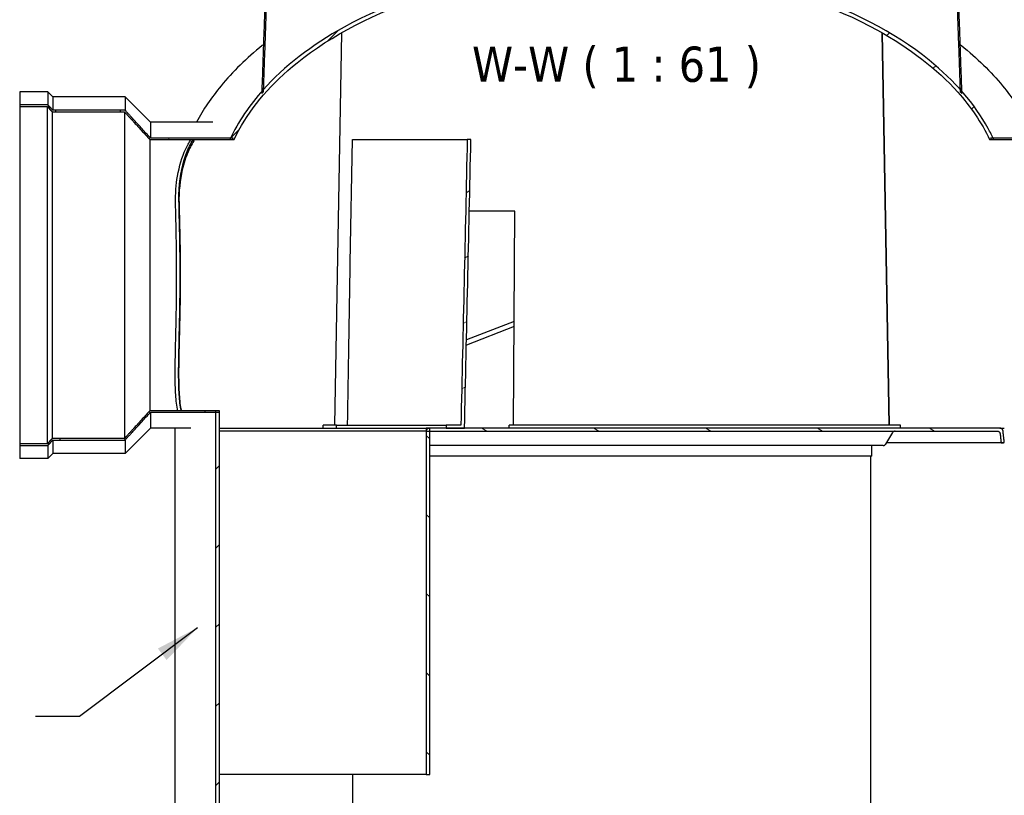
# Model space of a CAD drawing. Header units: millimetres. Extents: x -122 to 329287, y -2042 to 18239.
# Tile 9 of 39: x 3007 to 6416, y 13512 to 16199. Entities that reach past the tile are written whole.
import ezdxf

# ---------------------------------------------------------------- set-up
doc = ezdxf.new("R2010")
doc.units = ezdxf.units.MM
doc.header["$LTSCALE"] = 61
for name, color, linetype, lineweight in [('Hatch (Draken)', 7, 'Continuous', 18), ('Symbol (Draken)', 7, 'Continuous', 25), ('Visible (Draken)', 7, 'Continuous', 25)]:
    doc.layers.add(name, color=color, linetype=linetype, lineweight=lineweight)
doc.styles.add('Draken Label Text', font='tahoma.ttf')
doc.styles.add('Draken Note Text', font='tahoma.ttf')
doc.dimstyles.new('Draken Metric$7', dxfattribs={"dimscale": 61, "dimtxt": 2.5, "dimasz": 2.5, "dimexe": 3.175, "dimexo": 1, "dimgap": 0.762, "dimtad": 1, "dimtoh": 1, "dimdec": 1, "dimrnd": 1e-08, "dimzin": 0, "dimdsep": 46, "dimtxsty": 'Draken Note Text', "dimcen": 0.09, "dimdle": 10, "dimclrd": 256, "dimclre": 256, "dimclrt": 256, "dimadec": 1, "dimazin": 0, "dimtfac": 1.40208, "dimtdec": 1, "dimtmove": 0, "dimatfit": 3, "dimfxl": 1, "dimtolj": 1, "dimtzin": 0, "dimlwd": -1, "dimlwe": -1, "dimarcsym": 0})
pattern_1 = [(45.0002, (0, 0), (-136.9494, 136.9484), [])]
pattern_2 = [(30.0002, (0, 0), (-96.838, 167.7272), [])]
pattern_3 = [(315, (0, 0), (136.949, 136.949), [])]
pattern_4 = [(60.0002, (0, 0), (-167.7279, 96.8368), [])]

msp = doc.modelspace()

# ---------------------------------------------------------------- hatches: boundary and pattern name
at = {"layer": 'Hatch (Draken)'}
h = msp.add_hatch(dxfattribs=at)
h.set_pattern_fill('ANSI31', color=256, scale=1549.4, angle=-14.99982, style=0)
h.set_pattern_definition(pattern_2)
edge = h.paths.add_edge_path()
edge.add_spline(control_points=[(3892.29, 16533.74), (3891.98, 16533.74), (3891.64, 16533.71), (3890.98, 16533.57), (3890.65, 16533.47), (3890.08, 16533.24), (3889.78, 16533.08), (3889.22, 16532.7), (3888.96, 16532.49), (3888.52, 16532.05), (3888.3, 16531.79), (3887.97, 16531.3), (3887.84, 16531.07), (3887.74, 16530.85)], knot_values=[2.2258596, 2.2258596, 2.2258596, 2.2258596, 2.3189002, 2.3189002, 2.4119408, 2.4119408, 2.5047906, 2.5047906, 2.5976404, 2.5976404, 2.6902674, 2.6902674, 2.76121, 2.76121, 2.76121, 2.76121], degree=3, periodic=0)
edge.add_spline(control_points=[(3887.74, 16530.85), (3876.29, 16506.38), (3863.98, 16480.09)], knot_values=[0, 0, 0, 5.6045261, 5.6045261, 5.6045261], weights=[1, 1.000639, 1], degree=2, periodic=0)
edge.add_spline(control_points=[(3863.98, 16480.09), (3863.95, 16480.02), (3863.92, 16479.95), (3863.78, 16479.6), (3863.68, 16479.28), (3863.56, 16478.68), (3863.53, 16478.41), (3863.52, 16478.15)], knot_values=[2.7604251, 2.7604251, 2.7604251, 2.7604251, 2.782071, 2.782071, 2.8745323, 2.8745323, 2.9498155, 2.9498155, 2.9498155, 2.9498155], degree=3, periodic=0)
edge.add_line((3863.52, 16478.15), (3845.04, 15950.66))
edge.add_line((3845.04, 15950.66), (3844.76, 15942.56))
edge.add_spline(control_points=[(3844.76, 15942.56), (3846.83, 15945.02), (3848.93, 15947.47), (3851.03, 15949.9)], knot_values=[-91.7977847, -91.7977847, -91.7977847, -91.7977847, -90.8263254, -90.8263254, -90.8263254, -90.8263254], degree=3, periodic=0)
edge.add_line((3851.03, 15949.9), (3851.31, 15957.7))
edge.add_line((3851.31, 15957.7), (3869.49, 16476.72))
edge.add_spline(control_points=[(3869.49, 16476.72), (3869.5, 16476.98), (3869.53, 16477.25), (3869.65, 16477.85), (3869.75, 16478.17), (3869.9, 16478.52), (3869.93, 16478.59), (3869.96, 16478.66)], knot_values=[0.0171783, 0.0171783, 0.0171783, 0.0171783, 0.0925393, 0.0925393, 0.1850785, 0.1850785, 0.206569, 0.206569, 0.206569, 0.206569], degree=3, periodic=0)
edge.add_line((3869.96, 16478.66), (3891.58, 16524.85))
edge.add_spline(control_points=[(3891.58, 16524.85), (3891.68, 16525.07), (3891.81, 16525.3), (3892.14, 16525.79), (3892.36, 16526.05), (3892.79, 16526.49), (3893.05, 16526.7), (3893.62, 16527.08), (3893.92, 16527.24), (3894.49, 16527.47), (3894.81, 16527.57), (3895.48, 16527.71), (3895.82, 16527.74), (3896.13, 16527.74)], knot_values=[0.2065778, 0.2065778, 0.2065778, 0.2065778, 0.277515, 0.277515, 0.3701436, 0.3701436, 0.4630005, 0.4630005, 0.5558574, 0.5558574, 0.6489099, 0.6489099, 0.7419624, 0.7419624, 0.7419624, 0.7419624], degree=3, periodic=0)
edge.add_line((3896.13, 16527.74), (3914.22, 16527.74))
edge.add_spline(control_points=[(3914.22, 16527.74), (3914.54, 16527.74), (3914.87, 16527.77), (3915.54, 16527.9), (3915.86, 16528), (3916.44, 16528.24), (3916.74, 16528.39), (3917.3, 16528.77), (3917.56, 16528.98), (3918, 16529.42), (3918.22, 16529.68), (3918.59, 16530.24), (3918.75, 16530.54), (3918.99, 16531.11), (3919.09, 16531.43), (3919.21, 16532.03), (3919.24, 16532.3), (3919.25, 16532.56)], knot_values=[0.7421493, 0.7421493, 0.7421493, 0.7421493, 0.8352712, 0.8352712, 0.928393, 0.928393, 1.0213032, 1.0213032, 1.1142134, 1.1142134, 1.2068585, 1.2068585, 1.2995036, 1.2995036, 1.3919258, 1.3919258, 1.4671699, 1.4671699, 1.4671699, 1.4671699], degree=3, periodic=0)
edge.add_line((3919.25, 16532.56), (3920.83, 16577.74))
edge.add_line((3920.83, 16577.74), (3914.8, 16577.74))
edge.add_line((3914.8, 16577.74), (3913.43, 16538.56))
edge.add_spline(control_points=[(3913.43, 16538.56), (3913.42, 16538.3), (3913.39, 16538.03), (3913.27, 16537.43), (3913.17, 16537.11), (3912.93, 16536.54), (3912.77, 16536.24), (3912.4, 16535.68), (3912.18, 16535.42), (3911.74, 16534.98), (3911.48, 16534.77), (3910.92, 16534.39), (3910.62, 16534.24), (3910.05, 16534), (3909.72, 16533.9), (3909.06, 16533.77), (3908.72, 16533.74), (3908.41, 16533.74)], knot_values=[1.5013956, 1.5013956, 1.5013956, 1.5013956, 1.5766451, 1.5766451, 1.6690727, 1.6690727, 1.7617144, 1.7617144, 1.8543562, 1.8543562, 1.9472527, 1.9472527, 2.0401493, 2.0401493, 2.1332494, 2.1332494, 2.2263496, 2.2263496, 2.2263496, 2.2263496], degree=3, periodic=0)
edge.add_line((3908.41, 16533.74), (3908.41, 16533.74))
edge.add_line((3908.41, 16533.74), (3900.37, 16533.74))
edge.add_line((3900.37, 16533.74), (3892.29, 16533.74))
h = msp.add_hatch(dxfattribs=at)
h.set_pattern_fill('ANSI31', color=256, scale=1549.4, angle=270, style=0)
h.set_pattern_definition(pattern_3)
edge = h.paths.add_edge_path()
edge.add_spline(control_points=[(6226.45, 16530.85), (6226.34, 16531.07), (6226.22, 16531.3), (6225.89, 16531.79), (6225.67, 16532.05), (6225.23, 16532.49), (6224.97, 16532.7), (6224.41, 16533.08), (6224.11, 16533.24), (6223.53, 16533.47), (6223.21, 16533.57), (6222.55, 16533.71), (6222.21, 16533.74), (6221.9, 16533.74)], knot_values=[0.2065764, 0.2065764, 0.2065764, 0.2065764, 0.277519, 0.277519, 0.3701459, 0.3701459, 0.4629957, 0.4629957, 0.5558455, 0.5558455, 0.6488861, 0.6488861, 0.7419268, 0.7419268, 0.7419268, 0.7419268], degree=3, periodic=0)
edge.add_line((6221.9, 16533.74), (6213.82, 16533.74))
edge.add_line((6213.82, 16533.74), (6205.78, 16533.74))
edge.add_line((6205.78, 16533.74), (6205.78, 16533.74))
edge.add_spline(control_points=[(6205.78, 16533.74), (6205.47, 16533.74), (6205.13, 16533.77), (6204.47, 16533.9), (6204.14, 16534), (6203.57, 16534.24), (6203.27, 16534.39), (6202.7, 16534.77), (6202.44, 16534.98), (6202.01, 16535.42), (6201.79, 16535.68), (6201.41, 16536.24), (6201.26, 16536.54), (6201.02, 16537.11), (6200.92, 16537.43), (6200.8, 16538.03), (6200.77, 16538.3), (6200.76, 16538.56)], knot_values=[0.7420856, 0.7420856, 0.7420856, 0.7420856, 0.8351857, 0.8351857, 0.9282859, 0.9282859, 1.0211824, 1.0211824, 1.114079, 1.114079, 1.2067207, 1.2067207, 1.2993625, 1.2993625, 1.39179, 1.39179, 1.4670395, 1.4670395, 1.4670395, 1.4670395], degree=3, periodic=0)
edge.add_line((6200.76, 16538.56), (6199.38, 16577.74))
edge.add_line((6199.38, 16577.74), (6193.36, 16577.74))
edge.add_line((6193.36, 16577.74), (6194.94, 16532.56))
edge.add_spline(control_points=[(6194.94, 16532.56), (6194.95, 16532.3), (6194.98, 16532.03), (6195.1, 16531.43), (6195.2, 16531.11), (6195.44, 16530.54), (6195.6, 16530.24), (6195.97, 16529.68), (6196.19, 16529.42), (6196.63, 16528.98), (6196.89, 16528.77), (6197.45, 16528.39), (6197.75, 16528.24), (6198.32, 16528), (6198.65, 16527.9), (6199.31, 16527.77), (6199.65, 16527.74), (6199.96, 16527.74)], knot_values=[1.5015259, 1.5015259, 1.5015259, 1.5015259, 1.5767701, 1.5767701, 1.6691923, 1.6691923, 1.7618374, 1.7618374, 1.8544825, 1.8544825, 1.9473926, 1.9473926, 2.0403028, 2.0403028, 2.1334247, 2.1334247, 2.2265465, 2.2265465, 2.2265465, 2.2265465], degree=3, periodic=0)
edge.add_line((6199.96, 16527.74), (6218.06, 16527.74))
edge.add_spline(control_points=[(6218.06, 16527.74), (6218.37, 16527.74), (6218.71, 16527.71), (6219.37, 16527.57), (6219.7, 16527.47), (6220.27, 16527.24), (6220.57, 16527.08), (6221.13, 16526.71), (6221.39, 16526.49), (6221.83, 16526.05), (6222.05, 16525.79), (6222.38, 16525.3), (6222.51, 16525.07), (6222.61, 16524.85)], knot_values=[2.2259694, 2.2259694, 2.2259694, 2.2259694, 2.3189283, 2.3189283, 2.4118872, 2.4118872, 2.504651, 2.504651, 2.5974148, 2.5974148, 2.6901369, 2.6901369, 2.7613555, 2.7613555, 2.7613555, 2.7613555], degree=3, periodic=0)
edge.add_line((6222.61, 16524.85), (6244.23, 16478.66))
edge.add_spline(control_points=[(6244.23, 16478.66), (6244.26, 16478.59), (6244.29, 16478.52), (6244.44, 16478.17), (6244.54, 16477.85), (6244.66, 16477.25), (6244.69, 16476.98), (6244.7, 16476.72)], knot_values=[2.7606067, 2.7606067, 2.7606067, 2.7606067, 2.7822616, 2.7822616, 2.8747193, 2.8747193, 2.949999, 2.949999, 2.949999, 2.949999], degree=3, periodic=0)
edge.add_line((6244.7, 16476.72), (6262.88, 15957.7))
edge.add_line((6262.88, 15957.7), (6263.15, 15949.9))
edge.add_spline(control_points=[(6263.15, 15949.9), (6265.26, 15947.47), (6267.35, 15945.02), (6269.43, 15942.56)], knot_values=[-16.5355278, -16.5355278, -16.5355278, -16.5355278, -15.5712959, -15.5712959, -15.5712959, -15.5712959], degree=3, periodic=0)
edge.add_line((6269.43, 15942.56), (6269.15, 15950.66))
edge.add_line((6269.15, 15950.66), (6250.67, 16478.15))
edge.add_spline(control_points=[(6250.67, 16478.15), (6250.66, 16478.41), (6250.63, 16478.68), (6250.51, 16479.28), (6250.41, 16479.6), (6250.26, 16479.95), (6250.23, 16480.02), (6250.2, 16480.09)], knot_values=[0.0171781, 0.0171781, 0.0171781, 0.0171781, 0.0924613, 0.0924613, 0.1849225, 0.1849225, 0.2065685, 0.2065685, 0.2065685, 0.2065685], degree=3, periodic=0)
edge.add_line((6250.2, 16480.09), (6226.45, 16530.85))
h = msp.add_hatch(dxfattribs=at)
h.set_pattern_fill('ANSI31', color=256, scale=1549.4, angle=0.00021, style=0)
h.set_pattern_definition(pattern_1)
edge = h.paths.add_edge_path()
edge.add_line((3734.59, 15783.2), (3749.03, 15783.2))
edge.add_spline(control_points=[(3749.03, 15783.2), (3754.29, 15794.42), (3759.92, 15805.48), (3811.6, 15899.97), (3879.68, 15978.78), (4086.25, 16144.96), (4238.12, 16223.62), (4518.02, 16314.06), (4627.25, 16338.61), (4791.34, 16362.49), (4846.24, 16368.33), (4940.44, 16374.86), (4979.77, 16376.55), (5031.76, 16377.42), (5044.43, 16377.52), (5057.09, 16377.52)], knot_values=[-267.0142914, -267.0142914, -267.0142914, -267.0142914, -263.1630609, -263.1630609, -233.6221111, -233.6221111, -193.8861755, -193.8861755, -169.9359932, -169.9359932, -158.022332, -158.022332, -149.5161746, -149.5161746, -146.7775342, -146.7775342, -146.7775342, -146.7775342], degree=3, periodic=0)
edge.add_spline(control_points=[(5057.09, 16377.52), (5080.75, 16377.52), (5104.42, 16377.15), (5170.21, 16375.09), (5212.36, 16372.58), (5319.36, 16363.17), (5384.23, 16354.57), (5645.53, 16307.42), (5826.13, 16245.55), (6089.17, 16100.42), (6183.03, 16027.73), (6299.03, 15897.9), (6337.08, 15843.03), (6365.16, 15783.2)], knot_values=[-146.7775342, -146.7775342, -146.7775342, -146.7775342, -141.662164, -141.662164, -132.5410706, -132.5410706, -118.4332141, -118.4332141, -75.1108478, -75.1108478, -42.8755627, -42.8755627, -23.0200455, -23.0200455, -23.0200455, -23.0200455], degree=3, periodic=0)
edge.add_line((6365.16, 15783.2), (6379.6, 15783.2))
edge.add_spline(control_points=[(6379.6, 15783.2), (6378.75, 15785.07), (6377.88, 15786.93), (6377.01, 15788.79)], knot_values=[-271.7466709, -271.7466709, -271.7466709, -271.7466709, -271.107762, -271.107762, -271.107762, -271.107762], degree=3, periodic=0)
edge.add_spline(control_points=[(6377.01, 15788.79), (6371.76, 15799.93), (6366.17, 15810.92), (6335.96, 15866.24), (6305.48, 15909.36), (6269.15, 15950.66)], knot_values=[-271.107762, -271.107762, -271.107762, -271.107762, -267.275642, -267.275642, -251.5419939, -251.5419939, -251.5419939, -251.5419939], degree=3, periodic=0)
edge.add_spline(control_points=[(6269.15, 15950.66), (6267.08, 15953.01), (6264.99, 15955.36), (6262.88, 15957.7)], knot_values=[-251.5419939, -251.5419939, -251.5419939, -251.5419939, -250.6452488, -250.6452488, -250.6452488, -250.6452488], degree=3, periodic=0)
edge.add_spline(control_points=[(6262.88, 15957.7), (6231.32, 15992.77), (6195.51, 16026.49), (6035.85, 16155.14), (5882.39, 16234.71), (5659.48, 16306.78), (5612.17, 16319.99), (5564.4, 16331.44)], knot_values=[-250.6452488, -250.6452488, -250.6452488, -250.6452488, -237.2215168, -237.2215168, -196.834104, -196.834104, -186.176508, -186.176508, -186.176508, -186.176508], degree=3, periodic=0)
edge.add_spline(control_points=[(5564.4, 16331.44), (5562.41, 16331.92), (5560.42, 16332.39), (5558.43, 16332.86)], knot_values=[-186.176508, -186.176508, -186.176508, -186.176508, -185.7324593, -185.7324593, -185.7324593, -185.7324593], degree=3, periodic=0)
edge.add_spline(control_points=[(5558.43, 16332.86), (5499.32, 16346.83), (5439.52, 16358.11), (5324.77, 16374.82), (5269.52, 16380.71), (5174.68, 16387.29), (5135.03, 16389), (5082.64, 16389.88), (5069.87, 16389.98), (5057.09, 16389.98)], knot_values=[-185.7324593, -185.7324593, -185.7324593, -185.7324593, -172.5559597, -172.5559597, -160.4894021, -160.4894021, -151.8624866, -151.8624866, -149.083145, -149.083145, -149.083145, -149.083145], degree=3, periodic=0)
edge.add_spline(control_points=[(5057.09, 16389.98), (5033.24, 16389.98), (5009.39, 16389.61), (4943.1, 16387.53), (4900.64, 16385), (4792.95, 16375.51), (4727.7, 16366.85), (4626.76, 16348.63), (4590.94, 16341.18), (4555.76, 16332.86)], knot_values=[-149.083145, -149.083145, -149.083145, -149.083145, -143.8935802, -143.8935802, -134.6465365, -134.6465365, -120.3638966, -120.3638966, -112.3179561, -112.3179561, -112.3179561, -112.3179561], degree=3, periodic=0)
edge.add_spline(control_points=[(4555.76, 16332.86), (4553.77, 16332.39), (4551.77, 16331.92), (4549.79, 16331.44)], knot_values=[-112.3179561, -112.3179561, -112.3179561, -112.3179561, -111.8621276, -111.8621276, -111.8621276, -111.8621276], degree=3, periodic=0)
edge.add_spline(control_points=[(4549.79, 16331.44), (4395.29, 16294.42), (4253.19, 16240.76), (4018.19, 16111.09), (3923.88, 16038.32), (3851.31, 15957.7)], knot_values=[-111.8621276, -111.8621276, -111.8621276, -111.8621276, -76.4583709, -76.4583709, -44.0621354, -44.0621354, -44.0621354, -44.0621354], degree=3, periodic=0)
edge.add_spline(control_points=[(3851.31, 15957.7), (3850.61, 15956.93), (3849.92, 15956.16), (3847.83, 15953.82), (3846.43, 15952.24), (3845.04, 15950.66)], knot_values=[-44.0621354, -44.0621354, -44.0621354, -44.0621354, -43.7516458, -43.7516458, -43.122059, -43.122059, -43.122059, -43.122059], degree=3, periodic=0)
edge.add_spline(control_points=[(3845.04, 15950.66), (3801.95, 15901.67), (3764.85, 15847.58), (3737.18, 15788.79)], knot_values=[-43.122059, -43.122059, -43.122059, -43.122059, -23.6010913, -23.6010913, -23.6010913, -23.6010913], degree=3, periodic=0)
edge.add_spline(control_points=[(3737.18, 15788.79), (3736.31, 15786.93), (3735.44, 15785.07), (3734.59, 15783.2)], knot_values=[-23.6010913, -23.6010913, -23.6010913, -23.6010913, -22.9844905, -22.9844905, -22.9844905, -22.9844905], degree=3, periodic=0)
h = msp.add_hatch(dxfattribs=at)
h.set_pattern_fill('ANSI31', color=256, scale=1549.4, angle=15.00025, style=0)
h.set_pattern_definition(pattern_4)
edge = h.paths.add_edge_path()
edge.add_line((3007.09, 15898.27), (3102.09, 15898.27))
edge.add_spline(control_points=[(3102.09, 15898.27), (3110.99, 15888.68), (3119.59, 15879.36)], knot_values=[0, 0, 0, 2.5761443, 2.5761443, 2.5761443], weights=[1, 1.0001158, 1], degree=2, periodic=0)
edge.add_line((3119.59, 15879.36), (3369.59, 15879.36))
edge.add_spline(control_points=[(3369.59, 15879.36), (3417.41, 15827.58), (3457.09, 15783.2)], knot_values=[0, 0, 0, 13.001024, 13.001024, 13.001024], weights=[1, 1.0035922, 1], degree=2, periodic=0)
edge.add_line((3457.09, 15783.2), (3743.56, 15783.2))
edge.add_spline(control_points=[(3743.56, 15783.2), (3744.38, 15785.07), (3745.22, 15786.93), (3746.06, 15788.79)], knot_values=[-6.8258533, -6.8258533, -6.8258533, -6.8258533, -6.2115931, -6.2115931, -6.2115931, -6.2115931], degree=3, periodic=0)
edge.add_line((3746.06, 15788.79), (3740.55, 15788.79))
edge.add_line((3740.55, 15788.79), (3737.18, 15788.79))
edge.add_line((3737.18, 15788.79), (3459.16, 15788.79))
edge.add_spline(control_points=[(3459.16, 15788.79), (3419.43, 15833.12), (3371.66, 15884.77)], knot_values=[0, 0, 0, 12.988135, 12.988135, 12.988135], weights=[1, 1.0035167, 1], degree=2, periodic=0)
edge.add_line((3371.66, 15884.77), (3121.66, 15884.77))
edge.add_spline(control_points=[(3121.66, 15884.77), (3113.06, 15894.08), (3104.16, 15903.65)], knot_values=[0, 0, 0, 2.5743053, 2.5743053, 2.5743053], weights=[1, 1.0001136, 1], degree=2, periodic=0)
edge.add_line((3104.16, 15903.65), (3007.09, 15903.65))
edge.add_line((3007.09, 15903.65), (3007.09, 15898.27))
h = msp.add_hatch(dxfattribs=at)
h.set_pattern_fill('ANSI31', color=256, scale=1549.4, angle=255, style=0)
h.set_pattern_definition([(300, (0, 0), (167.7275, 96.8375), [])])
edge = h.paths.add_edge_path()
edge.add_line((6992.52, 15884.77), (6742.52, 15884.77))
edge.add_spline(control_points=[(6742.52, 15884.77), (6694.76, 15833.12), (6655.02, 15788.79)], knot_values=[0, 0, 0, 12.988135, 12.988135, 12.988135], weights=[1, 1.0035167, 1], degree=2, periodic=0)
edge.add_line((6655.02, 15788.79), (6377.01, 15788.79))
edge.add_line((6377.01, 15788.79), (6373.63, 15788.79))
edge.add_line((6373.63, 15788.79), (6368.12, 15788.79))
edge.add_spline(control_points=[(6368.12, 15788.79), (6368.97, 15786.93), (6369.8, 15785.07), (6370.63, 15783.2)], knot_values=[-22.2416269, -22.2416269, -22.2416269, -22.2416269, -21.627756, -21.627756, -21.627756, -21.627756], degree=3, periodic=0)
edge.add_line((6370.63, 15783.2), (6657.09, 15783.2))
edge.add_spline(control_points=[(6657.09, 15783.2), (6696.78, 15827.58), (6744.59, 15879.36)], knot_values=[0, 0, 0, 13.001024, 13.001024, 13.001024], weights=[1, 1.0035922, 1], degree=2, periodic=0)
edge.add_line((6744.59, 15879.36), (6994.59, 15879.36))
edge.add_spline(control_points=[(6994.59, 15879.36), (7003.2, 15888.68), (7012.09, 15898.27)], knot_values=[0, 0, 0, 2.5761443, 2.5761443, 2.5761443], weights=[1, 1.0001158, 1], degree=2, periodic=0)
edge.add_line((7012.09, 15898.27), (7107.09, 15898.27))
edge.add_line((7107.09, 15898.27), (7107.09, 15903.65))
edge.add_line((7107.09, 15903.65), (7010.02, 15903.65))
edge.add_spline(control_points=[(7010.02, 15903.65), (7001.13, 15894.08), (6992.52, 15884.77)], knot_values=[0, 0, 0, 2.5743053, 2.5743053, 2.5743053], weights=[1, 1.0001136, 1], degree=2, periodic=0)
h = msp.add_hatch(dxfattribs=at)
h.set_pattern_fill('ANSI31', color=256, scale=1549.4, angle=-14.99982, style=0)
h.set_pattern_definition(pattern_2)
h.paths.add_polyline_path([(4483.98, 14783.74), (4546.99, 14783.74), (4569.21, 15783.74), (4556.47, 15783.91), (4534.54, 14793.74), (4483.98, 14793.74)])
h = msp.add_hatch(dxfattribs=at)
h.set_pattern_fill('ANSI31', color=256, scale=1549.4, angle=15.00025, style=0)
h.set_pattern_definition(pattern_4)
edge = h.paths.add_edge_path()
edge.add_line((3102.09, 14729.21), (3007.09, 14729.21))
edge.add_line((3007.09, 14729.21), (3007.09, 14723.82))
edge.add_line((3007.09, 14723.82), (3104.16, 14723.82))
edge.add_spline(control_points=[(3104.16, 14723.82), (3113.06, 14733.39), (3121.66, 14742.7)], knot_values=[0, 0, 0, 2.5743053, 2.5743053, 2.5743053], weights=[1, 1.0001136, 1], degree=2, periodic=0)
edge.add_line((3121.66, 14742.7), (3371.66, 14742.7))
edge.add_spline(control_points=[(3371.66, 14742.7), (3419.43, 14794.35), (3459.16, 14838.68)], knot_values=[0, 0, 0, 12.988135, 12.988135, 12.988135], weights=[1, 1.0035167, 1], degree=2, periodic=0)
edge.add_line((3459.16, 14838.68), (3684.9, 14838.68))
edge.add_line((3684.9, 14838.68), (3692.82, 14838.68))
edge.add_line((3692.82, 14838.68), (3698.13, 14838.68))
edge.add_line((3698.13, 14838.68), (3698.13, 14844.27))
edge.add_line((3698.13, 14844.27), (3457.09, 14844.27))
edge.add_spline(control_points=[(3457.09, 14844.27), (3417.41, 14799.89), (3369.59, 14748.11)], knot_values=[0, 0, 0, 13.001024, 13.001024, 13.001024], weights=[1, 1.0035922, 1], degree=2, periodic=0)
edge.add_line((3369.59, 14748.11), (3119.59, 14748.11))
edge.add_spline(control_points=[(3119.59, 14748.11), (3110.99, 14738.79), (3102.09, 14729.21)], knot_values=[0, 0, 0, 2.5761443, 2.5761443, 2.5761443], weights=[1, 1.0001158, 1], degree=2, periodic=0)
h = msp.add_hatch(dxfattribs=at)
h.set_pattern_fill('ANSI31', color=256, scale=1549.4, angle=0.00021, style=0)
h.set_pattern_definition(pattern_1)
h.paths.add_polyline_path([(3698.13, 14844.27), (3684.9, 14844.27), (3684.9, 14838.68), (3684.9, 11948.32), (3684.9, 11946.15), (3688.2, 11946.15), (3698.13, 11946.15)])
h = msp.add_hatch(dxfattribs=at)
h.set_pattern_fill('ANSI31', color=256, scale=1549.4, angle=284.99998, style=0)
h.set_pattern_definition([(330, (0, 0), (96.8376, 167.7274), [])])
edge = h.paths.add_edge_path()
edge.add_line((4414.52, 14773.74), (4426.4, 14773.74))
edge.add_line((4426.4, 14773.74), (6390.51, 14773.74))
edge.add_spline(control_points=[(6390.51, 14773.74), (6391.22, 14773.74), (6391.99, 14773.67), (6393.5, 14773.39), (6394.25, 14773.17), (6395.53, 14772.67), (6396.19, 14772.35), (6397.43, 14771.58), (6398.01, 14771.12), (6398.95, 14770.23), (6399.41, 14769.72), (6400.21, 14768.6), (6400.55, 14768), (6401.04, 14766.88), (6401.25, 14766.26), (6401.45, 14765.33), (6401.49, 14765.03), (6401.53, 14764.73)], knot_values=[4.685484, 4.685484, 4.685484, 4.685484, 4.8971561, 4.8971561, 5.1088282, 5.1088282, 5.3097808, 5.3097808, 5.5107334, 5.5107334, 5.6994859, 5.6994859, 5.8882383, 5.8882383, 6.0674045, 6.0674045, 6.1506769, 6.1506769, 6.1506769, 6.1506769], degree=3, periodic=0)
edge.add_line((6401.53, 14764.73), (6405.06, 14732.74))
edge.add_line((6405.06, 14732.74), (6416.05, 14733.74))
edge.add_line((6416.05, 14733.74), (6411.53, 14774.73))
edge.add_spline(control_points=[(6411.53, 14774.73), (6411.5, 14775.03), (6411.45, 14775.33), (6411.25, 14776.26), (6411.04, 14776.88), (6410.55, 14778), (6410.21, 14778.6), (6409.42, 14779.72), (6408.96, 14780.24), (6408.01, 14781.13), (6407.43, 14781.58), (6406.2, 14782.35), (6405.54, 14782.67), (6404.26, 14783.17), (6403.52, 14783.39), (6402, 14783.67), (6401.23, 14783.74), (6400.53, 14783.74)], knot_values=[0.0958939, 0.0958939, 0.0958939, 0.0958939, 0.1792454, 0.1792454, 0.3584909, 0.3584909, 0.5471938, 0.5471938, 0.7358967, 0.7358967, 0.9366282, 0.9366282, 1.1373598, 1.1373598, 1.3486523, 1.3486523, 1.5599449, 1.5599449, 1.5599449, 1.5599449], degree=3, periodic=0)
edge.add_line((6400.53, 14783.74), (4546.99, 14783.74))
edge.add_line((4546.99, 14783.74), (4483.98, 14783.74))
edge.add_line((4483.98, 14783.74), (4426.4, 14783.74))
edge.add_spline(control_points=[(4426.4, 14783.74), (4425.66, 14783.74), (4424.86, 14783.67), (4423.26, 14783.4), (4422.48, 14783.19), (4421.14, 14782.72), (4420.45, 14782.41), (4419.15, 14781.68), (4418.54, 14781.25), (4417.5, 14780.37), (4416.98, 14779.85), (4416.07, 14778.71), (4415.68, 14778.08), (4415.12, 14776.93), (4414.9, 14776.3), (4414.59, 14775.01), (4414.52, 14774.35), (4414.52, 14773.74)], knot_values=[1.6174821, 1.6174821, 1.6174821, 1.6174821, 1.8390818, 1.8390818, 2.0606815, 2.0606815, 2.2660802, 2.2660802, 2.4714788, 2.4714788, 2.6730643, 2.6730643, 2.8746497, 2.8746497, 3.0574232, 3.0574232, 3.2401966, 3.2401966, 3.2401966, 3.2401966], degree=3, periodic=0)
h = msp.add_hatch(dxfattribs=at)
h.set_pattern_fill('ANSI31', color=256, scale=1549.4, angle=270, style=0)
h.set_pattern_definition(pattern_3)
h.paths.add_polyline_path([(4426.4, 13583.74), (4426.4, 14773.74), (4426.4, 14783.74), (4414.52, 14783.74), (4414.52, 13583.74)])

# ---------------------------------------------------------------- linework, layer by layer
at = {"layer": 'Visible (Draken)'}
for p, q in [((4121, 16153.23), (4097.27, 14793.74)), ((5993.19, 16153.23), (6016.92, 14793.74)), ((6016.92, 14793.74), (5993.19, 16153.23)), ((3007.09, 15948.74), (3007.09, 15903.65)), ((3104.16, 15948.74), (3007.09, 15948.74)), ((3104.16, 15948.74), (3104.16, 15903.65)), ((3121.66, 15931.24), (3104.16, 15948.74)), ((3121.66, 15931.24), (3121.66, 15884.77)), ((3371.66, 15931.24), (3121.66, 15931.24)), ((3371.66, 15931.24), (3371.66, 15884.77)), ((3459.16, 15843.74), (3371.66, 15931.24)), ((3104.16, 15903.65), (3007.09, 15903.65)), ((3007.09, 15903.65), (3007.09, 15898.27)), ((3007.09, 15898.27), (3102.09, 15898.27)), ((3007.09, 15898.27), (3007.09, 14729.21)), ((3102.09, 15898.27), (3102.09, 14729.21)), ((3119.59, 15879.36), (3369.59, 15879.36)), ((3119.59, 15879.36), (3119.59, 14748.11)), ((3371.66, 15884.77), (3121.66, 15884.77)), ((3369.59, 15879.36), (3369.59, 14748.11)), ((3459.16, 15843.74), (3459.16, 15788.79)), ((3675.49, 15843.74), (3459.16, 15843.74)), ((3746.06, 15788.79), (3459.16, 15788.79)), ((6655.02, 15788.79), (6368.12, 15788.79)), ((3457.09, 15783.2), (3743.56, 15783.2)), ((3457.09, 15783.2), (3457.09, 14844.27)), ((3734.59, 15783.2), (3749.03, 15783.2)), ((4151.55, 15356.72), (4158.77, 15783.91)), ((4158.66, 15783.91), (4158.77, 15783.91)), ((4158.84, 15783.91), (4158.77, 15783.91)), ((4158.84, 15783.91), (4556.47, 15783.91)), ((6365.16, 15783.2), (6379.6, 15783.2)), ((6370.63, 15783.2), (6657.09, 15783.2)), ((4720.92, 15535.91), (4563.69, 15535.91)), ((4720.92, 15535.74), (4563.69, 15535.74)), ((4716.32, 14793.74), (4720.92, 15535.91)), ((4718.55, 15153.49), (4553.76, 15089.15)), ((4718.44, 15135.56), (4553.36, 15071.11)), ((3698.13, 14844.27), (3457.09, 14844.27)), ((3459.16, 14838.68), (3698.13, 14838.68)), ((3459.16, 14838.68), (3459.16, 14783.74)), ((3698.13, 14844.27), (3684.9, 14844.27)), ((3684.9, 14844.27), (3684.9, 11946.15)), ((3698.13, 11946.15), (3698.13, 14844.27)), ((3698.13, 14838.68), (3698.13, 14844.27)), ((3459.16, 14783.74), (3371.66, 14696.24)), ((3598.96, 14783.74), (3459.16, 14783.74)), ((3545.09, 12018.74), (3545.09, 14783.74)), ((3698.13, 14783.74), (4414.52, 14783.74)), ((4414.52, 14773.74), (3698.13, 14773.74)), ((4103.15, 14793.74), (4057.09, 14793.74)), ((4057.09, 14783.74), (4057.09, 14793.74)), ((4103.15, 14793.74), (4483.98, 14793.74)), ((4103.15, 14783.74), (4103.15, 14793.74)), ((4426.4, 14783.74), (4414.52, 14783.74)), ((4414.52, 14783.74), (4414.52, 13583.74)), ((4414.52, 14773.74), (6390.51, 14773.74)), ((4426.4, 13583.74), (4426.4, 14783.74)), ((6400.53, 14783.74), (4426.4, 14783.74)), ((4534.54, 14793.74), (4483.98, 14793.74)), ((4483.98, 14793.74), (4483.98, 14783.74)), ((4483.98, 14783.74), (4546.99, 14783.74)), ((6057.09, 14793.74), (4702.06, 14793.74)), ((4702.06, 14783.74), (4702.06, 14793.74)), ((6005.67, 14728.59), (6029.84, 14768.88)), ((6057.09, 14783.74), (6057.09, 14793.74)), ((6400.53, 14783.74), (6416.05, 14783.74)), ((3102.09, 14729.21), (3007.09, 14729.21)), ((3007.09, 14729.21), (3007.09, 14723.82)), ((3369.59, 14748.11), (3119.59, 14748.11)), ((3121.66, 14742.7), (3371.66, 14742.7)), ((3121.66, 14742.7), (3121.66, 14696.24)), ((3371.66, 14742.7), (3371.66, 14696.24)), ((6405.06, 14732.74), (6008.16, 14732.74)), ((6416.05, 14732.74), (6405.06, 14732.74)), ((3007.09, 14723.82), (3104.16, 14723.82)), ((3007.09, 14723.82), (3007.09, 14678.74)), ((3104.16, 14723.82), (3104.16, 14678.74)), ((3121.66, 14696.24), (3104.16, 14678.74)), ((3371.66, 14696.24), (3121.66, 14696.24)), ((5997.09, 14723.74), (4426.4, 14723.74)), ((5957.09, 14686.74), (5957.09, 14723.74)), ((3104.16, 14678.74), (3007.09, 14678.74)), ((5957.09, 14686.74), (4426.4, 14686.74)), ((5954.09, 12386.74), (5954.09, 14686.74)), ((4414.52, 13583.74), (3698.13, 13583.74)), ((4160.09, 12386.74), (4160.09, 13583.74)), ((4414.52, 13583.74), (4426.4, 13583.74))]:
    msp.add_line(p, q, dxfattribs=at)
for centre, start, end in [((6038.42, 14763.74), 90, 149.03624), ((5997.09, 14733.74), 270, 329.03624)]:
    msp.add_arc(centre, 10, start, end, dxfattribs=at)
for points, weights in [([(3863.52, 16478.15), (3854.38, 16217.47), (3844.76, 15942.56)], [1, 1.00043307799, 1.00016371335]), ([(3851.03, 15949.9), (3860.51, 16220.32), (3869.49, 16476.72)], [1.00015860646, 1.00043115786, 1]), ([(6244.7, 16476.72), (6253.68, 16220.32), (6263.15, 15949.9)], [1, 1.00043127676, 1.0001586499]), ([(6269.43, 15942.56), (6259.8, 16217.47), (6250.67, 16478.15)], [1.00016368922, 1.00043302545, 1]), ([(3102.09, 15898.27), (3110.99, 15888.68), (3119.59, 15879.36)], [1, 1.0001157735, 1]), ([(3121.66, 15884.77), (3113.06, 15894.08), (3104.16, 15903.65)], [1, 1.00011362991, 1]), ([(3369.59, 15879.36), (3417.41, 15827.58), (3457.09, 15783.2)], [1, 1.00359222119, 1]), ([(3459.16, 15788.79), (3419.43, 15833.12), (3371.66, 15884.77)], [1, 1.00351670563, 1]), ([(3457.09, 14844.27), (3417.41, 14799.89), (3369.59, 14748.11)], [1, 1.00359222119, 1]), ([(3371.66, 14742.7), (3419.43, 14794.35), (3459.16, 14838.68)], [1, 1.00351670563, 1]), ([(6401.53, 14764.73), (6403.29, 14748.76), (6405.06, 14732.74)], [1, 1.0000007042, 1]), ([(6416.05, 14733.74), (6413.79, 14754.27), (6411.53, 14774.73)], [1.0000000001, 1.000001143, 1.0000000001]), ([(3119.59, 14748.11), (3110.99, 14738.79), (3102.09, 14729.21)], [1, 1.00011577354, 1]), ([(3104.16, 14723.82), (3113.06, 14733.39), (3121.66, 14742.7)], [1, 1.00011362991, 1]), ([(6405.06, 14732.74), (6410.54, 14733.24), (6416.05, 14733.74)], [1.0653267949, 1.06284854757, 1.06036173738])]:
    msp.add_rational_spline(points, weights, degree=2, dxfattribs=at)
for points, knots in [([(5057.09, 16389.98), (5033.24, 16389.98), (5009.39, 16389.61), (4943.1, 16387.53), (4900.64, 16385), (4792.95, 16375.51), (4727.7, 16366.85), (4464.66, 16319.38), (4282.65, 16257.02), (4017.12, 16110.5), (3922.07, 16036.92), (3802.98, 15903.61), (3763.38, 15846.06), (3734.59, 15783.2)], [-149.083145, -149.083145, -149.083145, -149.083145, -143.8935802, -143.8935802, -134.6465365, -134.6465365, -120.3638966, -120.3638966, -76.4583709, -76.4583709, -43.7516458, -43.7516458, -22.9844905, -22.9844905, -22.9844905, -22.9844905]), ([(3749.03, 15783.2), (3754.29, 15794.42), (3759.92, 15805.48), (3811.6, 15899.97), (3879.68, 15978.78), (4086.25, 16144.96), (4238.12, 16223.62), (4518.02, 16314.06), (4627.25, 16338.61), (4791.34, 16362.49), (4846.24, 16368.33), (4940.44, 16374.86), (4979.77, 16376.55), (5031.76, 16377.42), (5044.43, 16377.52), (5057.09, 16377.52)], [-267.0142914, -267.0142914, -267.0142914, -267.0142914, -263.1630609, -263.1630609, -233.6221111, -233.6221111, -193.8861755, -193.8861755, -169.9359932, -169.9359932, -158.022332, -158.022332, -149.5161746, -149.5161746, -146.7775342, -146.7775342, -146.7775342, -146.7775342]), ([(6379.6, 15783.2), (6373.62, 15796.26), (6367.16, 15809.11), (6313.85, 15906.72), (6244.86, 15986.72), (6035.85, 16155.14), (5882.39, 16234.71), (5600, 16326.01), (5489.99, 16350.76), (5324.77, 16374.82), (5269.52, 16380.71), (5174.68, 16387.29), (5135.03, 16389), (5082.64, 16389.88), (5069.87, 16389.98), (5057.09, 16389.98)], [-271.7466709, -271.7466709, -271.7466709, -271.7466709, -267.275642, -267.275642, -237.2215168, -237.2215168, -196.834104, -196.834104, -172.5559597, -172.5559597, -160.4894021, -160.4894021, -151.8624866, -151.8624866, -149.083145, -149.083145, -149.083145, -149.083145]), ([(5057.09, 16377.52), (5080.75, 16377.52), (5104.42, 16377.15), (5170.21, 16375.09), (5212.36, 16372.58), (5319.36, 16363.17), (5384.23, 16354.57), (5645.53, 16307.42), (5826.13, 16245.55), (6089.17, 16100.42), (6183.03, 16027.73), (6299.03, 15897.9), (6337.08, 15843.03), (6365.16, 15783.2)], [-146.7775342, -146.7775342, -146.7775342, -146.7775342, -141.662164, -141.662164, -132.5410706, -132.5410706, -118.4332141, -118.4332141, -75.1108478, -75.1108478, -42.8755627, -42.8755627, -23.0200455, -23.0200455, -23.0200455, -23.0200455]), ([(3850.7, 16112.4), (3849.37, 16111.34), (3848.04, 16110.27), (3792.32, 16065.4), (3744.43, 16018.58), (3670.41, 15928.96), (3641.92, 15886.91), (3618.75, 15843.74)], [5.63846722, 5.63846722, 5.63846722, 5.63846722, 5.64285532, 5.64285532, 5.82303967, 5.82303967, 5.97159801, 5.97159801, 5.97159801, 5.97159801]), ([(6263.48, 16112.4), (6264.81, 16111.34), (6266.14, 16110.27), (6321.87, 16065.4), (6369.75, 16018.58), (6443.78, 15928.96), (6472.27, 15886.91), (6495.44, 15843.74)], [5.63846722, 5.63846722, 5.63846722, 5.63846722, 5.64285532, 5.64285532, 5.82303967, 5.82303967, 5.97159801, 5.97159801, 5.97159801, 5.97159801]), ([(3546.39, 15562.15), (3545.63, 15596.03), (3548.18, 15627.68), (3559.4, 15692.4), (3569.29, 15723.51), (3586.77, 15761.91), (3592.93, 15773.21), (3599.34, 15783.2)], [-116.8744978, -116.8744978, -116.8744978, -116.8744978, -105.3008446, -105.3008446, -90.9495081, -90.9495081, -83.9687335, -83.9687335, -83.9687335, -83.9687335]), ([(3558.13, 15574.15), (3557.03, 15625.82), (3563.9, 15671.64), (3580.86, 15728.58), (3587.43, 15745.29), (3598.73, 15768.39), (3603.04, 15776.13), (3607.48, 15783.2)], [0, 0, 0, 0, 17.8553884, 17.8553884, 26.5113182, 26.5113182, 31.4331964, 31.4331964, 31.4331964, 31.4331964]), ([(3612.44, 15783.2), (3604.39, 15770.88), (3596.72, 15756.57), (3581.96, 15721.97), (3575.08, 15701.15), (3561.82, 15643.7), (3557.44, 15604.75), (3558.4, 15562.15)], [-32.8541798, -32.8541798, -32.8541798, -32.8541798, -24.2580259, -24.2580259, -14.5099534, -14.5099534, 0, 0, 0, 0]), ([(4556.47, 15783.91), (4552.8, 15618.88), (4549.14, 15453.84), (4541.83, 15123.79), (4538.18, 14958.76), (4534.54, 14793.74)], [-99.0402125, -99.0402125, -99.0402125, -99.0402125, -49.5190636, -49.5190636, 0, 0, 0, 0]), ([(4546.99, 14783.74), (4550.69, 14950.4), (4554.38, 15117.08), (4561.79, 15450.41), (4565.49, 15617.08), (4569.21, 15783.74)], [-100.0230635, -100.0230635, -100.0230635, -100.0230635, -50.0104319, -50.0104319, 0, 0, 0, 0]), ([(4569.21, 15783.74), (4567.08, 15783.77), (4564.96, 15783.79), (4560.71, 15783.85), (4558.59, 15783.88), (4556.47, 15783.91)], [-1.2739481, -1.2739481, -1.2739481, -1.2739481, -0.6364865, -0.6364865, 0, 0, 0, 0]), ([(3554.12, 14844.27), (3553.71, 14846.16), (3553.31, 14848.11), (3551.35, 14858.31), (3550.05, 14867.29), (3547.97, 14886.58), (3547.17, 14896.89), (3546, 14918.58), (3545.61, 14929.95), (3545.15, 14953.36), (3545.07, 14965.78), (3545.13, 14991.98), (3545.28, 15005.75), (3545.73, 15034.47), (3546.03, 15049.41), (3546.72, 15080.22), (3547.1, 15096.09), (3547.85, 15128.49), (3548.23, 15145.04), (3548.92, 15178.54), (3549.23, 15195.49), (3549.74, 15229.48), (3549.94, 15246.53), (3550.2, 15280.39), (3550.27, 15297.2), (3550.27, 15313.74), (3550.27, 15330.27), (3550.2, 15347.08), (3549.94, 15380.94), (3549.74, 15397.99), (3549.23, 15431.98), (3548.92, 15448.93), (3548.23, 15482.43), (3547.85, 15498.98), (3547.1, 15531.2), (3546.73, 15546.9), (3546.39, 15562.15)], [-55.8725169, -55.8725169, -55.8725169, -55.8725169, -54.6651083, -54.6651083, -49.6706835, -49.6706835, -44.6762588, -44.6762588, -39.681834, -39.681834, -34.7216048, -34.7216048, -29.7613755, -29.7613755, -24.8011463, -24.8011463, -19.840917, -19.840917, -14.8806878, -14.8806878, -9.9204585, -9.9204585, -4.9602293, -4.9602293, 0, 0, 0, 4.9602293, 4.9602293, 9.9204585, 9.9204585, 14.8806878, 14.8806878, 19.840917, 19.840917, 24.7461478, 24.7461478, 24.7461478, 24.7461478]), ([(3566.2, 14844.27), (3565.75, 14846.27), (3565.33, 14848.31), (3563.34, 14858.67), (3562.04, 14867.7), (3559.94, 14887.09), (3559.15, 14897.46), (3557.98, 14919.26), (3557.6, 14930.7), (3557.15, 14954.16), (3557.07, 14966.57), (3557.14, 14992.73), (3557.29, 15006.49), (3557.75, 15035.15), (3558.05, 15050.06), (3558.74, 15080.81), (3559.13, 15096.65), (3559.89, 15128.98), (3560.26, 15145.49), (3560.96, 15178.91), (3561.27, 15195.82), (3561.78, 15229.72), (3561.98, 15246.72), (3562.24, 15280.48), (3562.31, 15297.25), (3562.31, 15330.27), (3562.24, 15347.09), (3561.98, 15380.95), (3561.78, 15397.99), (3561.26, 15431.99), (3560.95, 15448.94), (3560.25, 15482.44), (3559.87, 15498.99), (3559.11, 15531.39), (3558.73, 15547.26), (3558.3, 15566.53), (3558.21, 15570.35), (3558.13, 15574.15)], [107.5195577, 107.5195577, 107.5195577, 107.5195577, 108.7921894, 108.7921894, 113.8020732, 113.8020732, 118.8119569, 118.8119569, 123.8218406, 123.8218406, 128.767753, 128.767753, 133.7136654, 133.7136654, 138.6595777, 138.6595777, 143.6054901, 143.6054901, 148.5514025, 148.5514025, 153.4973148, 153.4973148, 158.4432272, 158.4432272, 163.3891395, 163.3891395, 168.3496327, 168.3496327, 173.310126, 173.310126, 178.2706192, 178.2706192, 183.2311124, 183.2311124, 188.1916056, 188.1916056, 189.4330238, 189.4330238, 189.4330238, 189.4330238]), ([(3558.4, 15562.15), (3558.74, 15546.91), (3559.12, 15531.21), (3559.87, 15498.99), (3560.25, 15482.44), (3560.95, 15448.94), (3561.26, 15431.99), (3561.78, 15397.99), (3561.98, 15380.95), (3562.24, 15347.09), (3562.31, 15330.27), (3562.31, 15313.74), (3562.31, 15297.25), (3562.24, 15280.48), (3561.98, 15246.72), (3561.78, 15229.72), (3561.27, 15195.82), (3560.96, 15178.91), (3560.26, 15145.49), (3559.89, 15128.98), (3559.13, 15096.65), (3558.74, 15080.81), (3558.05, 15050.06), (3557.75, 15035.15), (3557.29, 15006.49), (3557.14, 14992.73), (3557.07, 14966.57), (3557.15, 14954.16), (3557.6, 14930.7), (3557.98, 14919.26), (3559.15, 14897.46), (3559.94, 14887.09), (3562.04, 14867.7), (3563.34, 14858.67), (3565.33, 14848.31), (3565.75, 14846.27), (3566.2, 14844.27)], [-24.7463685, -24.7463685, -24.7463685, -24.7463685, -19.8419728, -19.8419728, -14.8814796, -14.8814796, -9.9209864, -9.9209864, -4.9604932, -4.9604932, 0, 0, 0, 4.9459124, 4.9459124, 9.8918247, 9.8918247, 14.8377371, 14.8377371, 19.7836495, 19.7836495, 24.7295618, 24.7295618, 29.6754742, 29.6754742, 34.6213865, 34.6213865, 39.5672989, 39.5672989, 44.5771826, 44.5771826, 49.5870664, 49.5870664, 54.5969501, 54.5969501, 55.8695818, 55.8695818, 55.8695818, 55.8695818]), ([(3558.64, 15562.15), (3559, 15547.51), (3559.38, 15532.47), (3560.17, 15500.77), (3560.57, 15484.06), (3561.3, 15450.24), (3561.63, 15433.13), (3562.18, 15398.81), (3562.39, 15381.6), (3562.67, 15347.41), (3562.74, 15330.43), (3562.74, 15297.09), (3562.67, 15280.17), (3562.39, 15246.08), (3562.18, 15228.92), (3561.64, 15194.69), (3561.31, 15177.62), (3560.58, 15143.89), (3560.18, 15127.22), (3559.37, 15094.58), (3558.96, 15078.6), (3558.22, 15047.55), (3557.88, 15032.5), (3557.36, 15003.56), (3557.18, 14989.67), (3557.11, 14974.25), (3557.1, 14972.04), (3557.1, 14969.86)], [-189.7096432, -189.7096432, -189.7096432, -189.7096432, -185.0139012, -185.0139012, -180.0054908, -180.0054908, -174.9970803, -174.9970803, -169.9886699, -169.9886699, -164.9802595, -164.9802595, -159.9871577, -159.9871577, -154.9940558, -154.9940558, -150.0009539, -150.0009539, -145.007852, -145.007852, -140.0147502, -140.0147502, -135.0216483, -135.0216483, -130.0285464, -130.0285464, -129.1882972, -129.1882972, -129.1882972, -129.1882972]), ([(4426.4, 14783.74), (4425.66, 14783.74), (4424.86, 14783.67), (4423.26, 14783.4), (4422.48, 14783.19), (4421.14, 14782.72), (4420.45, 14782.41), (4419.15, 14781.68), (4418.54, 14781.25), (4417.5, 14780.37), (4416.98, 14779.85), (4416.07, 14778.71), (4415.68, 14778.08), (4415.12, 14776.93), (4414.9, 14776.3), (4414.59, 14775.01), (4414.52, 14774.35), (4414.52, 14773.74)], [1.6174821, 1.6174821, 1.6174821, 1.6174821, 1.8390818, 1.8390818, 2.0606815, 2.0606815, 2.2660802, 2.2660802, 2.4714788, 2.4714788, 2.6730643, 2.6730643, 2.8746497, 2.8746497, 3.0574232, 3.0574232, 3.2401966, 3.2401966, 3.2401966, 3.2401966]), ([(6390.51, 14773.74), (6391.22, 14773.74), (6391.99, 14773.67), (6393.5, 14773.39), (6394.25, 14773.17), (6395.53, 14772.67), (6396.19, 14772.35), (6397.43, 14771.58), (6398.01, 14771.12), (6398.95, 14770.23), (6399.41, 14769.72), (6400.21, 14768.6), (6400.55, 14768), (6401.04, 14766.88), (6401.25, 14766.26), (6401.45, 14765.33), (6401.49, 14765.03), (6401.53, 14764.73)], [4.685484, 4.685484, 4.685484, 4.685484, 4.8971561, 4.8971561, 5.1088282, 5.1088282, 5.3097808, 5.3097808, 5.5107334, 5.5107334, 5.6994859, 5.6994859, 5.8882383, 5.8882383, 6.0674045, 6.0674045, 6.1506769, 6.1506769, 6.1506769, 6.1506769]), ([(6411.53, 14774.73), (6411.5, 14775.03), (6411.45, 14775.33), (6411.25, 14776.26), (6411.04, 14776.88), (6410.55, 14778), (6410.21, 14778.6), (6409.42, 14779.72), (6408.96, 14780.24), (6408.01, 14781.13), (6407.43, 14781.58), (6406.2, 14782.35), (6405.54, 14782.67), (6404.26, 14783.17), (6403.52, 14783.39), (6402, 14783.67), (6401.23, 14783.74), (6400.53, 14783.74)], [0.0958939, 0.0958939, 0.0958939, 0.0958939, 0.1792454, 0.1792454, 0.3584909, 0.3584909, 0.5471938, 0.5471938, 0.7358967, 0.7358967, 0.9366282, 0.9366282, 1.1373598, 1.1373598, 1.3486523, 1.3486523, 1.5599449, 1.5599449, 1.5599449, 1.5599449])]:
    msp.add_open_spline(points, degree=3, knots=knots, dxfattribs=at)
for points in [[(3844.76, 15942.56), (3846.83, 15945.02), (3848.93, 15947.47), (3851.03, 15949.9)], [(6263.15, 15949.9), (6265.26, 15947.47), (6267.35, 15945.02), (6269.43, 15942.56)], [(3743.56, 15783.2), (3744.38, 15785.07), (3745.22, 15786.93), (3746.06, 15788.79)], [(6368.12, 15788.79), (6368.97, 15786.93), (6369.8, 15785.07), (6370.63, 15783.2)], [(4142.04, 14793.74), (4145.21, 14981.4), (4148.38, 15169.06), (4151.55, 15356.72)]]:
    msp.add_open_spline(points, degree=3, dxfattribs=at)

# ---------------------------------------------------------------- texts
at = {"layer": 'Symbol (Draken)', "insert": (4572.89, 15961.44), "char_height": 122, "attachment_point": 7, "style": 'Draken Label Text'}
msp.add_mtext('W-W ( 1 : 61 )', dxfattribs=at)

# ---------------------------------------------------------------- leaders
at = {"layer": 'Symbol (Draken)', "annotation_type": 0, "has_hookline": 1, "hookline_direction": 1, "text_width": 1457.2}
msp.add_leader([(3622.16, 14092.28), (3214.12, 13784.5), (3061.62, 13784.5)], dimstyle='Draken Metric$7', override={"dimtad": 0}, dxfattribs=at)

doc.saveas('drawing.dxf')
